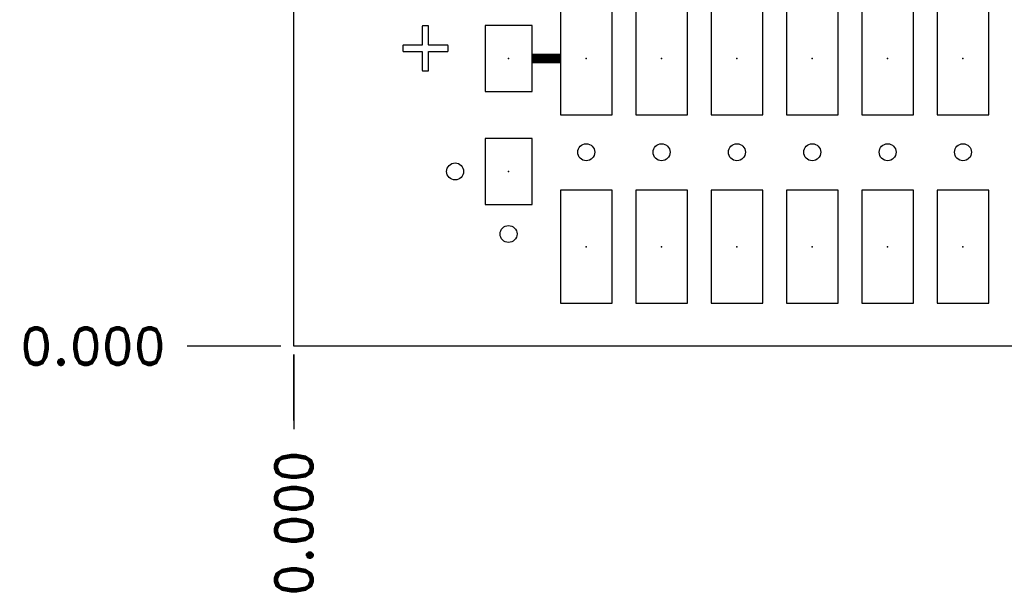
# Model space of a CAD drawing. Extents: x -0.29 to 1.53, y -0.27 to 1.53.
# Tile 1 of 45: x -0.29 to 0.75, y -0.27 to 0.35. Entities that reach past the tile are written whole.
import ezdxf
from ezdxf.enums import TextEntityAlignment as Align

# ---------------------------------------------------------------- set-up
doc = ezdxf.new("R2010")
doc.units = 0
doc.header["$MEASUREMENT"] = 0
doc.linetypes.add('SSCOMP', pattern=[101, 100, 1])
doc.layers.get('0').update_dxf_attribs({"linetype": 'CONTINUOUS'})
doc.layers.get('Defpoints').update_dxf_attribs({"linetype": 'CONTINUOUS'})
for name, color, linetype in [('COM-NS', 4, 'CONTINUOUS'), ('DIM', 1, 'CONTINUOUS'), ('HOL', 1, 'CONTINUOUS'), ('LND-NS', 5, 'CONTINUOUS'), ('NET', 7, 'CONTINUOUS'), ('PAD-NS', 5, 'CONTINUOUS'), ('PCB', 7, 'CONTINUOUS'), ('SLK-NS', 7, 'CONTINUOUS'), ('TRA-NS', 5, 'CONTINUOUS')]:
    doc.layers.add(name, color=color, linetype=linetype)
doc.layers.get('COM-NS').off()
doc.styles.add('ROMAND', font='romand')
doc.dimstyles.get("Standard").update_dxf_attribs({"dimscale": 0.22, "dimtxt": 0.18, "dimasz": 0.18, "dimexe": 0.18, "dimexo": 0.0625, "dimgap": 0.09, "dimtad": 0, "dimtih": 1, "dimtoh": 1, "dimdec": 3, "dimzin": 0, "dimdsep": 46, "dimtxsty": 'ROMAND', "dimcen": 0.09, "dimadec": 0, "dimazin": 0, "dimtfac": 1, "dimtdec": 3, "dimtofl": 0, "dimtmove": 0, "dimatfit": 3, "dimfxl": 1, "dimtolj": 1, "dimtzin": 0, "dimarcsym": 0})

# ---------------------------------------------------------------- blocks, each defined once
blk = doc.blocks.new('HOL-D018')
at = {"layer": 'HOL'}
blk.add_circle((0, 0), 0.009, dxfattribs=at)
blk = doc.blocks.new('VIA-D018-D0')
at = {"layer": 'HOL'}
blk.add_blockref('HOL-D018', (0, 0), dxfattribs=at)
at = {"layer": 'NET'}
blk.add_attdef('NET', text='', height=0.01, dxfattribs=at).set_placement((0, 0), align=Align.MIDDLE)
blk = doc.blocks.new('PAD-NS-4-D055-D12')
at = {"layer": 'PAD-NS'}
blk.add_lwpolyline([(0.0275, -0.06), (0.0275, 0.06), (-0.0275, 0.06), (-0.0275, -0.06)], close=True, dxfattribs=at)
blk.add_point((0, 0), dxfattribs=at)
blk = doc.blocks.new('2MM_14PIN-NS')
at = {"layer": 'PAD-NS'}
for p in [(0, 0.2), (0.08, 0.2), (0.16, 0.2), (0.24, 0.2), (0.32, 0.2), (0.4, 0.2), (0.48, 0.2), (0, 0), (0.08, 0), (0.16, 0), (0.24, 0), (0.32, 0), (0.4, 0), (0.48, 0)]:
    blk.add_blockref('PAD-NS-4-D055-D12', p, dxfattribs=at)
blk = doc.blocks.new('*D25')
at = {"layer": 'Defpoints', "color": 0, "transparency": 16777216}
for p in [(-0.1134, 0), (0, 0), (0, 0)]:
    blk.add_point(p, dxfattribs=at)
at = {"layer": 'DIM', "color": 0, "lineweight": -2, "transparency": 16777216}
blk.add_line((-0.0138, 0), (-0.1134, 0), dxfattribs=at)
at = {"layer": 'DIM', "color": 0, "transparency": 16777216, "insert": (-0.2133, 0), "char_height": 0.0396, "attachment_point": 5, "style": 'ROMAND'}
blk.add_mtext('\\A1;0.000', dxfattribs=at)
blk = doc.blocks.new('*D26')
at = {"layer": 'Defpoints', "color": 0, "transparency": 16777216}
for p in [(-0.1134, 1.5), (0, 1.5), (0, 0)]:
    blk.add_point(p, dxfattribs=at)
at = {"layer": 'DIM', "color": 0, "lineweight": -2, "transparency": 16777216}
blk.add_line((-0.0138, 1.5), (-0.1134, 1.5), dxfattribs=at)
at = {"layer": 'DIM', "color": 0, "transparency": 16777216, "insert": (-0.2105, 1.5), "char_height": 0.0396, "attachment_point": 5, "style": 'ROMAND'}
blk.add_mtext('\\A1;1.500', dxfattribs=at)
blk = doc.blocks.new('*D27')
at = {"layer": 'Defpoints', "color": 0, "transparency": 16777216}
for p in [(0, 0), (0, 0), (0, -0.0882)]:
    blk.add_point(p, dxfattribs=at)
at = {"layer": 'DIM', "color": 0, "lineweight": -2, "transparency": 16777216}
for p, q in [((0, -0.0792), (0, -0.009)), ((0, -0.009), (0, -0.0882)), ((0, -0.0138), (0, -0.0792))]:
    blk.add_line(p, q, dxfattribs=at)
at = {"layer": 'DIM', "color": 0, "transparency": 16777216, "insert": (0, -0.1881), "char_height": 0.0396, "attachment_point": 5, "rotation": 90, "style": 'ROMAND'}
blk.add_mtext('\\A1;0.000', dxfattribs=at)
blk = doc.blocks.new('*D28')
at = {"layer": 'Defpoints', "color": 0, "transparency": 16777216}
for p in [(0, 0), (1.5, 0), (1.5, -0.0882)]:
    blk.add_point(p, dxfattribs=at)
at = {"layer": 'DIM', "color": 0, "lineweight": -2, "transparency": 16777216}
blk.add_line((1.5, -0.0138), (1.5, -0.0882), dxfattribs=at)
at = {"layer": 'DIM', "color": 0, "transparency": 16777216, "insert": (1.5, -0.1853), "char_height": 0.0396, "attachment_point": 5, "rotation": 90, "style": 'ROMAND'}
blk.add_mtext('\\A1;1.500', dxfattribs=at)
blk = doc.blocks.new('LND-NS-4-D05-D07')
at = {"layer": 'LND-NS'}
blk.add_lwpolyline([(0.025, -0.035), (0.025, 0.035), (-0.025, 0.035), (-0.025, -0.035)], close=True, dxfattribs=at)
blk.add_point((0, 0), dxfattribs=at)

msp = doc.modelspace()

# ---------------------------------------------------------------- linework, layer by layer
at = {"layer": 'PCB'}
msp.add_lwpolyline([(0, 1.5), (1.5, 1.5), (1.5, 0), (0, 0)], close=True, dxfattribs=at)
at = {"layer": 'SLK-NS'}
msp.add_lwpolyline([(0.11579, 0.31364), (0.115796, 0.313562), (0.115814, 0.313485), (0.115844, 0.313413), (0.115885, 0.313346), (0.115936, 0.313286), (0.115996, 0.313235), (0.116063, 0.313194), (0.116135, 0.313164), (0.116212, 0.313146), (0.11629, 0.31314), (0.136242, 0.31314), (0.13645, 0.312932), (0.13645, 0.29298), (0.136456, 0.292902), (0.136474, 0.292825), (0.136504, 0.292753), (0.136545, 0.292686), (0.136596, 0.292626), (0.136656, 0.292575), (0.136723, 0.292534), (0.136795, 0.292504), (0.136872, 0.292486), (0.13695, 0.29248), (0.14256, 0.29248), (0.142638, 0.292486), (0.142715, 0.292504), (0.142787, 0.292534), (0.142854, 0.292575), (0.142914, 0.292626), (0.142965, 0.292686), (0.143006, 0.292753), (0.143036, 0.292825), (0.143054, 0.292902), (0.14306, 0.29298), (0.14306, 0.312932), (0.143268, 0.31314), (0.16322, 0.31314), (0.163298, 0.313146), (0.163375, 0.313164), (0.163447, 0.313194), (0.163514, 0.313235), (0.163574, 0.313286), (0.163625, 0.313346), (0.163666, 0.313413), (0.163696, 0.313485), (0.163714, 0.313562), (0.16372, 0.31364), (0.16372, 0.31925), (0.163714, 0.319328), (0.163696, 0.319405), (0.163666, 0.319477), (0.163625, 0.319544), (0.163574, 0.319604), (0.163514, 0.319655), (0.163447, 0.319696), (0.163375, 0.319726), (0.163298, 0.319744), (0.16322, 0.31975), (0.143268, 0.31975), (0.14306, 0.319958), (0.14306, 0.33991), (0.143054, 0.339988), (0.143036, 0.340065), (0.143006, 0.340137), (0.142965, 0.340204), (0.142914, 0.340264), (0.142854, 0.340315), (0.142787, 0.340356), (0.142715, 0.340386), (0.142638, 0.340404), (0.14256, 0.34041), (0.13695, 0.34041), (0.136872, 0.340404), (0.136795, 0.340386), (0.136723, 0.340356), (0.136656, 0.340315), (0.136596, 0.340264), (0.136545, 0.340204), (0.136504, 0.340137), (0.136474, 0.340065), (0.136456, 0.339988), (0.13645, 0.33991), (0.13645, 0.319958), (0.136242, 0.31975), (0.11629, 0.31975), (0.116212, 0.319744), (0.116135, 0.319726), (0.116063, 0.319696), (0.115996, 0.319655), (0.115936, 0.319604), (0.115885, 0.319544), (0.115844, 0.319477), (0.115814, 0.319405), (0.115796, 0.319328), (0.11579, 0.31925)], close=True, dxfattribs=at)
at = {"layer": 'TRA-NS', "linetype": 'SSCOMP', "const_width": 0.01}
msp.add_lwpolyline([(0.283051, 0.305595), (0.253051, 0.305595)], dxfattribs=at)

# ---------------------------------------------------------------- block references
for p in [(0.310551, 0.205961), (0.390551, 0.205961), (0.470551, 0.205961), (0.550551, 0.205961), (0.630551, 0.205961), (0.710551, 0.205961), (0.171265, 0.185595), (0.228051, 0.119125)]:
    msp.add_blockref('VIA-D018-D0', p)
at = {"layer": 'COM-NS', "rotation": 180}
msp.add_blockref('2MM_14PIN-NS', (0.790551, 0.305595), dxfattribs=at)
at = {"layer": 'LND-NS', "rotation": 180}
for p in [(0.228051, 0.305595), (0.228051, 0.185595)]:
    msp.add_blockref('LND-NS-4-D05-D07', p, dxfattribs=at)

# ---------------------------------------------------------------- dimensions: what is measured, and where the dimension line sits
at = {"layer": 'DIM'}
for feature_location, offset, dtype, picture, middle in [((0, 1.5), (-0.113395, 0), 0, '*D26', (-0.210509, 1.5)), ((0, 0), (-0.1133951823, 0), 0, '*D25', (-0.2133380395, 0)), ((0, 0), (0, -0.088159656), 1, '*D27', (0, -0.1881025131)), ((1.5, 0), (0, -0.08816), 1, '*D28', (1.5, -0.185274))]:
    dim = msp.add_ordinate_dim(feature_location=feature_location, offset=offset, dtype=dtype, origin=(0, 0), dimstyle='Standard', dxfattribs=at)
    dim.commit()
    dim.dimension.update_dxf_attribs({"geometry": picture, "text_midpoint": middle})

doc.saveas('drawing.dxf')
